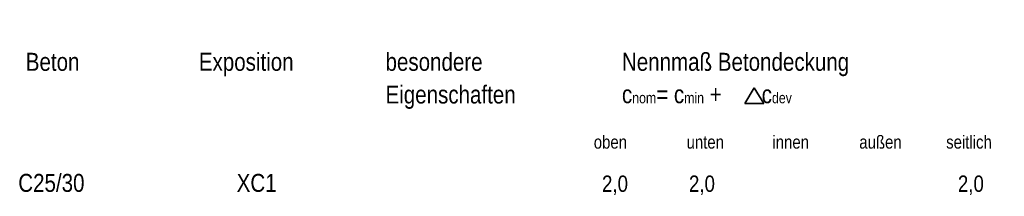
# Model space of a CAD drawing. Header units: millimetres. Extents: x -434 to 93, y -20 to 74.
# Tile 1 of 26: x -433.88 to -427.84, y 14.26 to 15.34. Entities that reach past the tile are written whole.
import ezdxf

# ---------------------------------------------------------------- set-up
doc = ezdxf.new("R2010")
doc.units = ezdxf.units.MM
doc.styles.add('Arial Narrow', font='ARIALN.TTF')

msp = doc.modelspace()

# ---------------------------------------------------------------- linework, layer by layer
at = {"color": 2, "linetype": 'Continuous', "lineweight": 35}
for p, q in [((-429.434651, 14.825248), (-429.376331, 14.920073)), ((-429.376331, 14.920073), (-429.31801, 14.825248)), ((-429.31801, 14.825248), (-429.434651, 14.825248))]:
    msp.add_line(p, q, dxfattribs=at)

# ---------------------------------------------------------------- texts
at = {"color": 2, "lineweight": 35, "style": 'Arial Narrow'}
for s, height, p in [('Beton', 0.11, (-433.845864, 15.025248)), ('Exposition', 0.11, (-432.784193, 15.025248)), ('besondere', 0.11, (-431.638717, 15.025248)), ('Nennmaß Betondeckung', 0.11, (-430.188095, 15.025248)), ('Eigenschaften', 0.11, (-431.638717, 14.825248)), ('C25/30', 0.11, (-433.891998, 14.284592)), ('XC1', 0.11, (-432.551968, 14.284592)), ('2,0', 0.1, (-430.310345, 14.284592)), ('2,0', 0.1, (-429.77687, 14.284592)), ('2,0', 0.1, (-428.12687, 14.284592))]:
    msp.add_text(s, height=height, dxfattribs=at).set_placement(p)
at = {"color": 3, "lineweight": 25, "style": 'Arial Narrow'}
for s, p in [('oben', (-430.361068, 14.549243)), ('unten', (-429.791775, 14.549243)), ('innen', (-429.264877, 14.549243)), ('außen', (-428.731922, 14.549243)), ('seitlich', (-428.198967, 14.549243))]:
    msp.add_text(s, height=0.08, dxfattribs=at).set_placement(p)
at = {"color": 2, "lineweight": 35, "insert": (-430.188095, 14.825248), "char_height": 0.11, "attachment_point": 7, "line_spacing_factor": 0.9, "style": 'Arial Narrow'}
msp.add_mtext('c{\\A1;\\H.6x;\\S^ nom;}= c{\\A1;\\H.6x;\\S^ min;} +       c{\\A1;\\H.6x;\\S^ dev;}', dxfattribs=at)

doc.saveas('drawing.dxf')
